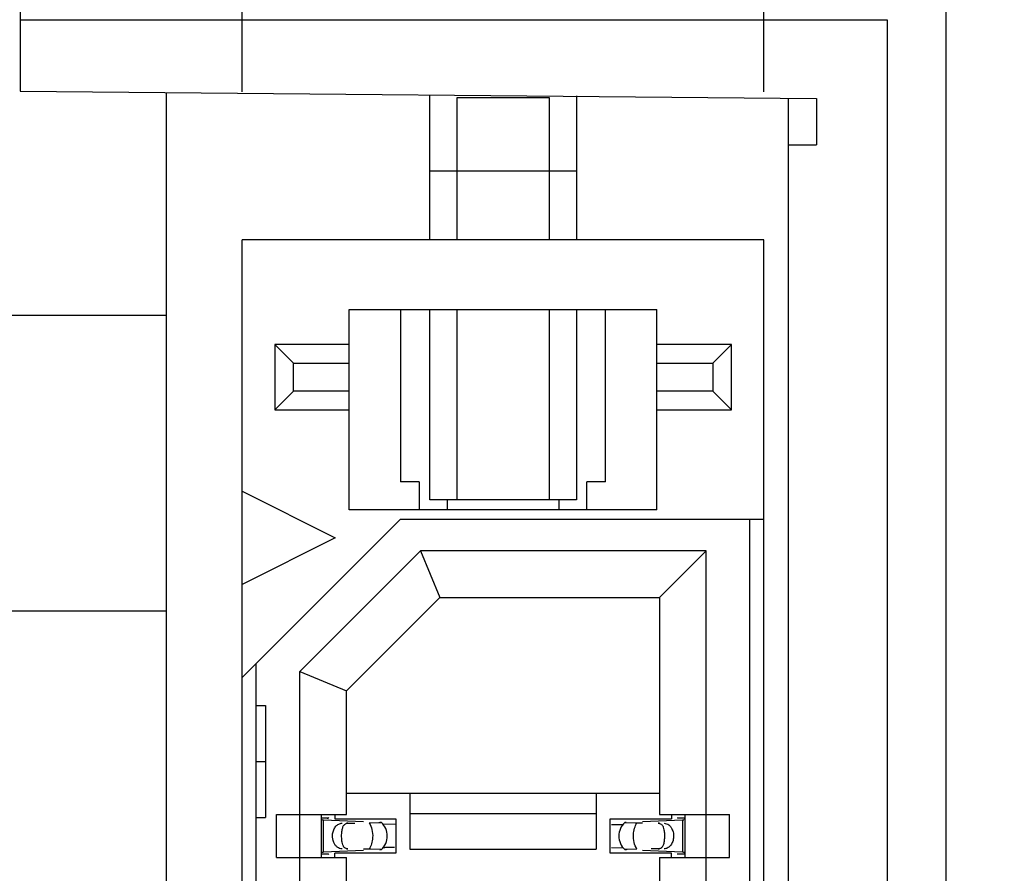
# Model space of a CAD drawing. Header units: inches. Extents: x 0 to 22, y 0 to 17.
# Tile 41 of 52: x 4.393 to 4.809, y 10.741 to 11.101. Entities that reach past the tile are written whole.
import ezdxf

# ---------------------------------------------------------------- set-up
doc = ezdxf.new("R2010")
doc.units = ezdxf.units.IN
doc.header["$LTSCALE"] = 1.21
doc.header["$MEASUREMENT"] = 0
doc.layers.get('0').update_dxf_attribs({"linetype": 'CONTINUOUS'})
doc.layers.add('DIMENSIONS', color=7, linetype='CONTINUOUS')
doc.styles.get("Standard").update_dxf_attribs({"font": 'txt', "width": 0.8})
doc.dimstyles.new('DIMSTYLE_1', dxfattribs={"dimtxt": 0.125, "dimasz": 0.18, "dimexe": 0.18, "dimexo": 0.0625, "dimgap": 0.09, "dimtad": 0, "dimtih": 1, "dimtoh": 1, "dimdec": 3, "dimzin": 4, "dimdsep": 46, "dimtxsty": 'STANDARD', "dimblk": '_FILLED', "dimblk1": '_FILLED', "dimblk2": '_FILLED', "dimcen": 0.09, "dimadec": 0, "dimazin": 0, "dimtp": 0.01, "dimtm": 0.01, "dimtfac": 1, "dimtdec": 3, "dimtofl": 0, "dimtmove": 0, "dimatfit": 3, "dimldrblk": '_FILLED', "dimfxl": 1, "dimtolj": 1, "dimtzin": 4, "dimarcsym": 0})

# ---------------------------------------------------------------- blocks, each defined once
blk = doc.blocks.new('*D4')
at = {"layer": 'DIMENSIONS', "color": 2, "linetype": 'CONTINUOUS'}
blk.add_line((4.453634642, 7.0576741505), (3.554734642, 7.0576741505), dxfattribs=at)
at = {"layer": 'DIMENSIONS', "color": 2, "linetype": 'CONTINUOUS', "insert": (3.492234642, 7.1201741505), "char_height": 0.125, "width": 1.525, "attachment_point": 3, "line_spacing_factor": 0.9}
blk.add_mtext('-4.822{\\Ftxt.shx;\\W1.000000;\\H0.125000; }[122.48]', dxfattribs=at)
blk = doc.blocks.new('_FILLED')
at = {"color": 0, "linetype": 'BYBLOCK'}
blk.add_solid([(0, 0), (-1, 0.1736111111), (-1, -0.1736111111)], dxfattribs=at)
blk = doc.blocks.new('*D5')
at = {"layer": 'DIMENSIONS', "color": 2, "linetype": 'CONTINUOUS'}
for p, q in [((4.0577810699, 6.9362306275), (3.9375, 6.75)), ((4.441734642, 6.9362306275), (4.0577810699, 6.9362306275)), ((3.9375, 6.75), (3.554734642, 6.75))]:
    blk.add_line(p, q, dxfattribs=at)
at = {"layer": 'DIMENSIONS', "color": 2, "linetype": 'CONTINUOUS', "insert": (3.492234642, 6.8125), "char_height": 0.125, "width": 1.525, "attachment_point": 3, "line_spacing_factor": 0.9}
blk.add_mtext('-4.943{\\Ftxt.shx;\\W1.000000;\\H0.125000; }[125.56]', dxfattribs=at)
blk = doc.blocks.new('*D17')
at = {"layer": 'DIMENSIONS', "color": 2, "linetype": 'CONTINUOUS'}
blk.add_line((4.4869732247, 11.0710245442), (4.4869732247, 12.4386176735), dxfattribs=at)
at = {"layer": 'DIMENSIONS', "color": 2, "linetype": 'CONTINUOUS', "insert": (4.4244732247, 12.5011176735), "char_height": 0.125, "width": 1.125, "attachment_point": 1, "rotation": 90, "line_spacing_factor": 0.9}
blk.add_mtext('.348{\\Ftxt.shx;\\W1.000000;\\H0.125000; }[8.83]', dxfattribs=at)
blk = doc.blocks.new('*D18')
at = {"layer": 'DIMENSIONS', "color": 2, "linetype": 'CONTINUOUS'}
blk.add_line((4.7074456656, 11.0710245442), (4.7074456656, 12.4386176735), dxfattribs=at)
at = {"layer": 'DIMENSIONS', "color": 2, "linetype": 'CONTINUOUS', "insert": (4.6449456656, 12.5011176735), "char_height": 0.125, "width": 1.225, "attachment_point": 1, "rotation": 90, "line_spacing_factor": 0.9}
blk.add_mtext('.568{\\Ftxt.shx;\\W1.000000;\\H0.125000; }[14.43]', dxfattribs=at)

msp = doc.modelspace()

# ---------------------------------------------------------------- linework, layer by layer
at = {"color": 7, "linetype": 'CONTINUOUS'}
for p, q in [((4.393234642, 11.7420863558), (4.393234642, 11.0712922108)), ((4.784234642, 11.68910859), (4.784234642, 6.988239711)), ((4.759634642, 11.1012922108), (4.393234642, 11.1012922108)), ((4.759634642, 7.8360560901), (4.759634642, 11.1012922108)), ((4.393234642, 11.0712922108), (4.729634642, 11.0681156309)), ((4.4550220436, 7.8665953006), (4.4550220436, 11.0707530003)), ((4.566242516, 11.0085245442), (4.566242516, 11.069782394)), ((4.5777895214, 11.0085245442), (4.5777895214, 11.0686741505)), ((4.5777895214, 11.0686741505), (4.6166955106, 11.0686741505)), ((4.6166955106, 11.0686741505), (4.6166955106, 11.0085245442)), ((4.628242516, 11.0692413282), (4.628242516, 11.0085245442)), ((4.717634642, 11.0681156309), (4.717634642, 7.8686741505)), ((4.729634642, 11.0681156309), (4.729634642, 11.0486741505)), ((4.717634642, 11.0486741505), (4.729634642, 11.0486741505)), ((4.4869732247, 8.1738788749), (4.4869732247, 11.0085245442)), ((4.7074456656, 11.0085245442), (4.4869732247, 11.0085245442)), ((4.7074456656, 8.1738788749), (4.7074456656, 11.0085245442)), ((4.5322488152, 10.8943513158), (4.5322488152, 10.9789969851)), ((4.5322488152, 10.9789969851), (4.6621700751, 10.9789969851)), ((4.5539023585, 10.9789969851), (4.5539023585, 10.9061623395)), ((4.566242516, 10.8986741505), (4.566242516, 10.9789969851)), ((4.5777895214, 10.8986741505), (4.5777895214, 10.9789969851)), ((4.6166955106, 10.9789969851), (4.6166955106, 10.8986741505)), ((4.628242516, 10.9789969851), (4.628242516, 10.8986741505)), ((4.6405165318, 10.9061623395), (4.6405165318, 10.9789969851)), ((4.6621700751, 10.8943513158), (4.6621700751, 10.9789969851)), ((4.3300220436, 10.9766741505), (4.4550220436, 10.9766741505)), ((4.5007527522, 10.9642332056), (4.5007527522, 10.9366741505)), ((4.508626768, 10.9563591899), (4.5007527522, 10.9642332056)), ((4.5322488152, 10.9642332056), (4.5007527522, 10.9642332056)), ((4.6936661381, 10.9642332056), (4.6621700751, 10.9642332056)), ((4.6857921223, 10.9563591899), (4.6936661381, 10.9642332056)), ((4.6936661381, 10.9366741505), (4.6936661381, 10.9642332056)), ((4.508626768, 10.9445481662), (4.508626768, 10.9563591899)), ((4.508626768, 10.9563591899), (4.5322488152, 10.9563591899)), ((4.6621700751, 10.9563591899), (4.6857921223, 10.9563591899)), ((4.6857921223, 10.9563591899), (4.6857921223, 10.9445481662)), ((4.508626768, 10.9445481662), (4.5007527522, 10.9366741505)), ((4.5322488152, 10.9445481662), (4.508626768, 10.9445481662)), ((4.6857921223, 10.9445481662), (4.6621700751, 10.9445481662)), ((4.6857921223, 10.9445481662), (4.6936661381, 10.9366741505)), ((4.5007527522, 10.9366741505), (4.5322488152, 10.9366741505)), ((4.6621700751, 10.9366741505), (4.6936661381, 10.9366741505)), ((4.5617763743, 10.9061623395), (4.5539023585, 10.9061623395)), ((4.5617763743, 10.9061623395), (4.5617763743, 10.8943513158)), ((4.632642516, 10.8943513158), (4.632642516, 10.9061623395)), ((4.6405165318, 10.9061623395), (4.632642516, 10.9061623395)), ((4.4869732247, 10.9022253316), (4.5263433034, 10.8825402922)), ((4.628242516, 10.8986741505), (4.566242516, 10.8986741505)), ((4.5735873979, 10.8986741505), (4.5735873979, 10.8943513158)), ((4.6208314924, 10.8986741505), (4.6208314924, 10.8943513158)), ((4.6621700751, 10.8943513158), (4.5322488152, 10.8943513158)), ((4.4869732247, 10.8234851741), (4.5539023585, 10.890414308)), ((4.5539023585, 10.890414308), (4.7074456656, 10.890414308)), ((4.7015401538, 8.2919891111), (4.7015401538, 10.890414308)), ((4.5263433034, 10.8825402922), (4.4869732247, 10.8628552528)), ((4.5622839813, 10.8770284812), (4.5113826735, 10.8261271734)), ((4.5622839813, 10.8770284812), (4.5704377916, 10.8573434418)), ((4.6830362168, 10.8770284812), (4.5622839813, 10.8770284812)), ((4.6633511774, 10.8573434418), (4.6830362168, 10.8770284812)), ((4.6830362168, 8.3053749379), (4.6830362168, 10.8770284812)), ((4.5310677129, 10.8179733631), (4.5704377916, 10.8573434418)), ((4.5704377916, 10.8573434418), (4.6633511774, 10.8573434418)), ((4.6633511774, 10.8573434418), (4.6633511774, 10.7656111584)), ((4.4928787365, 8.2919891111), (4.4928787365, 10.8293906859)), ((4.5113826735, 8.3562762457), (4.5113826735, 10.8261271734)), ((4.5113826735, 10.8261271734), (4.5310677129, 10.8179733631)), ((4.5310677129, 10.7656111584), (4.5310677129, 10.8179733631)), ((4.4928787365, 10.8116741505), (4.4968157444, 10.8116741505)), ((4.4968157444, 10.8116741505), (4.4968157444, 10.764430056)), ((4.4928787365, 10.7880521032), (4.4968157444, 10.7880521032)), ((4.5310677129, 10.7746662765), (4.6633511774, 10.7746662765)), ((4.5578393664, 10.7746662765), (4.5578393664, 10.7510442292)), ((4.6365795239, 10.7746662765), (4.6365795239, 10.7510442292)), ((4.4928787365, 10.764430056), (4.4968157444, 10.764430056)), ((4.5015401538, 10.7475009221), (4.5015401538, 10.7656111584)), ((4.5015401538, 10.7656111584), (4.5310677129, 10.7656111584)), ((4.5204377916, 10.7475009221), (4.5204377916, 10.7656111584)), ((4.523383, 10.7641177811), (4.5204377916, 10.7641177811)), ((4.5204377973, 10.7641091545), (4.5204387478, 10.764180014)), ((4.5204526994, 10.7638720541), (4.5204377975, 10.7641079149)), ((4.5214046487, 10.7632968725), (4.5209895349, 10.7633194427)), ((4.538287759, 10.7625142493), (4.521404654, 10.7632986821)), ((4.5231670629, 10.7638649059), (4.523383, 10.7641177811)), ((4.5261070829, 10.7656111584), (4.5261070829, 10.7638395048)), ((4.5261070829, 10.7638395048), (4.5519338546, 10.7638395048)), ((4.5447165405, 10.7622130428), (4.545776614, 10.7622812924)), ((4.5457883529, 10.762292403), (4.5451576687, 10.7623456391)), ((4.5519338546, 10.7638395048), (4.5519338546, 10.7492725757)), ((4.5578393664, 10.7660200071), (4.6365795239, 10.7660200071)), ((4.6424850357, 10.7492725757), (4.6424850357, 10.7638395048)), ((4.6424850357, 10.7638395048), (4.6683118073, 10.7638395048)), ((4.6492612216, 10.7623456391), (4.6486305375, 10.7622924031)), ((4.6486305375, 10.7622924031), (4.6530489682, 10.7621335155)), ((4.6730142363, 10.7632986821), (4.6561311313, 10.7625142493)), ((4.6633511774, 10.7656111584), (4.6928787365, 10.7656111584)), ((4.6683118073, 10.7656111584), (4.6683118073, 10.7638395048)), ((4.6739810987, 10.7641177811), (4.6710358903, 10.7641177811)), ((4.673593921, 10.7633307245), (4.6732360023, 10.7633081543)), ((4.6739810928, 10.7641079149), (4.6737360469, 10.7633999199)), ((4.6739801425, 10.764180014), (4.673981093, 10.7641091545)), ((4.6739810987, 10.7656111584), (4.6739810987, 10.7475009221)), ((4.6928787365, 10.7475009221), (4.6928787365, 10.7656111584)), ((4.540623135, 10.7621210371), (4.5447165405, 10.7622130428)), ((4.551923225, 10.7613695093), (4.5462588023, 10.7615099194)), ((4.6530489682, 10.7621335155), (4.6537957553, 10.7621210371)), ((4.5208249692, 10.749781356), (4.521182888, 10.7498039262)), ((4.521404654, 10.7498133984), (4.538287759, 10.7505978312)), ((4.5413699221, 10.750978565), (4.540623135, 10.7509910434)), ((4.5457883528, 10.7508196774), (4.5413699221, 10.750978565)), ((4.5451576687, 10.7507664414), (4.5457883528, 10.7508196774)), ((4.5578393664, 10.7510442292), (4.6365795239, 10.7510442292)), ((4.6430917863, 10.7517305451), (4.648160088, 10.7516021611)), ((4.6486305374, 10.7508196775), (4.6492612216, 10.7507664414)), ((4.6497023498, 10.7508990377), (4.6486422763, 10.7508307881)), ((4.6537957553, 10.7509910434), (4.6497023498, 10.7508990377)), ((4.6561311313, 10.7505978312), (4.6730142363, 10.7498133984)), ((4.6730142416, 10.749815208), (4.6734293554, 10.7497926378)), ((4.5015401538, 10.7475009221), (4.5310677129, 10.7475009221)), ((4.5204377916, 10.7489942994), (4.523383, 10.7489942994)), ((4.5204377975, 10.7490041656), (4.5206828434, 10.7497121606)), ((4.5204387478, 10.7489320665), (4.5204377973, 10.749002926)), ((4.5261070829, 10.7475009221), (4.5261070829, 10.7492725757)), ((4.5519338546, 10.7492725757), (4.5261070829, 10.7492725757)), ((4.5310677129, 10.7341150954), (4.5310677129, 10.7475009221)), ((4.6683118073, 10.7492725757), (4.6424850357, 10.7492725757)), ((4.6633511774, 10.7475009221), (4.6633511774, 10.7341150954)), ((4.6633511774, 10.7475009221), (4.6928787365, 10.7475009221)), ((4.6683118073, 10.7475009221), (4.6683118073, 10.7492725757)), ((4.6712518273, 10.7492471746), (4.6710358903, 10.7489942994)), ((4.6710358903, 10.7489942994), (4.6739810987, 10.7489942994)), ((4.6739661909, 10.7492400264), (4.6739810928, 10.7490041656)), ((4.673981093, 10.749002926), (4.6739801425, 10.7489320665))]:
    msp.add_line(p, q, dxfattribs=at)
at = {"color": 9, "linetype": 'CONTINUOUS'}
for p, q in [((4.566242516, 11.0376741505), (4.628242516, 11.0376741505)), ((4.3300220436, 10.8516741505), (4.4550220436, 10.8516741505)), ((4.521404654, 10.7498133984), (4.521404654, 10.7632986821)), ((4.6730142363, 10.7632986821), (4.6730142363, 10.7498133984)), ((4.5316474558, 10.7619694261), (4.5310677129, 10.7619694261)), ((4.6633511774, 10.7619694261), (4.6627714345, 10.7619694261)), ((4.5310677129, 10.7511426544), (4.5316474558, 10.7511426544)), ((4.6627714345, 10.7511426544), (4.6633511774, 10.7511426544))]:
    msp.add_line(p, q, dxfattribs=at)
at = {"color": 7, "linetype": 'CONTINUOUS'}
for centre, radius, start, end in [((4.5403944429, 10.7565560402), 0.0078740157, 313.2376953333, 46.7623047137), ((4.6540244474, 10.7565560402), 0.0078740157, 133.2376953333, 226.7623047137), ((4.6714581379, 10.7960762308), 0.032816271, 272.7179069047, 273.1055942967), ((4.6325670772, 11.2893049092), 0.5280282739, 271.1421004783, 271.4972558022), ((4.6402465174, 10.9992176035), 0.2378393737, 271.4738626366, 271.9067402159), ((4.5229607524, 10.7170358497), 0.032816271, 92.7179069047, 93.1055942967), ((4.5541723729, 10.513894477), 0.2378393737, 91.4738626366, 91.9067402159), ((4.561851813, 10.2238071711), 0.5280282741, 91.1421004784, 91.4972558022)]:
    msp.add_arc(centre, radius, start, end, dxfattribs=at)
for centre, major_axis, ratio, start_param, end_param in [((4.5222451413, 10.7751389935), (-0, 0.0118110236), 0.2679491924, -2.7738167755, -2.7145116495), ((4.6721737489, 10.7751389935), (0, 0.0118110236), 0.2679491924, -3.5686741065, -3.5093685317), ((4.2039877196, 10.7565560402), (0.4711895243, 0.0078735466), 0.0001824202, -0.8018391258, -0.7929241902), ((4.9904311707, 10.7565560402), (0.4711895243, -0.0078735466), 0.0001824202, -2.366612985, -2.3595019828), ((4.2039877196, 10.7565560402), (0.4711895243, -0.0078735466), 0.0001824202, 0.7749796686, 0.7820906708), ((4.9904311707, 10.7565560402), (0.4711895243, 0.0078735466), 0.0001824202, 2.3397535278, 2.3486684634), ((4.5222451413, 10.737973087), (-0, 0.0118110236), 0.2679491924, -0.4270814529, -0.3677758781), ((4.6721737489, 10.737973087), (0, 0.0118110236), 0.2679491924, 0.3677758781, 0.4270810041)]:
    msp.add_ellipse(centre, major_axis=major_axis, ratio=ratio, start_param=start_param, end_param=end_param, dxfattribs=at)
for points, knots in [([(4.520824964, 10.7633289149), (4.5207748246, 10.7633444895), (4.5206781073, 10.7633912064), (4.52051679, 10.7635635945), (4.5204696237, 10.7637466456), (4.5204526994, 10.7638720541)], [0, 0, 0, 0, 0.2267990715, 0.4533532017, 1, 1, 1, 1]), ([(4.5252122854, 10.7574882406), (4.5252918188, 10.7580892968), (4.5255965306, 10.7592379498), (4.526486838, 10.7606999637), (4.5277237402, 10.7617033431), (4.5287209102, 10.7619614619), (4.5291974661, 10.7619694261)], [0, 0, 0, 0, 0.28045492, 0.5418465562, 0.779528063, 1, 1, 1, 1]), ([(4.5290394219, 10.7575680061), (4.5290742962, 10.7581555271), (4.5291663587, 10.7589982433), (4.5294245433, 10.7600398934), (4.5296715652, 10.7606844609), (4.5299972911, 10.7612237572), (4.5304319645, 10.7616445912), (4.5309982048, 10.7619115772), (4.5314235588, 10.7619656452), (4.5316474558, 10.7619694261)], [0, 0, 0, 0, 0.3111597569, 0.4460927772, 0.566488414, 0.6748242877, 0.776716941, 0.8816123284, 1, 1, 1, 1]), ([(4.6627714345, 10.7619694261), (4.6631041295, 10.761963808), (4.663600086, 10.7618694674), (4.6641310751, 10.7615150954), (4.6644443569, 10.7611764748), (4.664697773, 10.7607668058), (4.664984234, 10.7601041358), (4.6651193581, 10.7595545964), (4.6651913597, 10.7591705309)], [0, 0, 0, 0, 0.246021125, 0.3565709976, 0.4674902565, 0.584442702, 0.7110848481, 1, 1, 1, 1]), ([(4.6651913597, 10.7591705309), (4.6652990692, 10.7585959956), (4.6654207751, 10.757385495), (4.6654166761, 10.7561709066), (4.6653794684, 10.7555440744)], [0, 0, 0, 0, 0.4821064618, 1, 1, 1, 1]), ([(4.6652214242, 10.7619694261), (4.6655778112, 10.7619634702), (4.6663107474, 10.7618213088), (4.6673053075, 10.7612483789), (4.6681449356, 10.7603670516), (4.668557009, 10.7596368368), (4.6687275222, 10.759242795)], [0, 0, 0, 0, 0.2285254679, 0.4679518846, 0.7247253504, 1, 1, 1, 1]), ([(4.6687275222, 10.759242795), (4.6688466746, 10.7589674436), (4.6692498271, 10.7578081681), (4.6693279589, 10.7565409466), (4.6692066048, 10.7556238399)], [0, 0, 0, 0, 0.2448939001, 1, 1, 1, 1]), ([(4.5256913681, 10.7538692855), (4.5255722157, 10.7541446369), (4.5251690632, 10.7553039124), (4.5250909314, 10.7565711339), (4.5252122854, 10.7574882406)], [0, 0, 0, 0, 0.2448939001, 1, 1, 1, 1]), ([(4.5292275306, 10.7539415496), (4.5291198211, 10.7545160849), (4.5289981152, 10.7557265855), (4.5290022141, 10.7569411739), (4.5290394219, 10.7575680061)], [0, 0, 0, 0, 0.4821064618, 1, 1, 1, 1]), ([(4.6653794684, 10.7555440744), (4.6653445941, 10.7549565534), (4.6652525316, 10.7541138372), (4.664994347, 10.7530721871), (4.6647473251, 10.7524276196), (4.6644215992, 10.7518883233), (4.6639869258, 10.7514674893), (4.6634206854, 10.7512005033), (4.6629953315, 10.7511464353), (4.6627714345, 10.7511426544)], [0, 0, 0, 0, 0.3111597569, 0.4460927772, 0.566488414, 0.6748242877, 0.776716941, 0.8816123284, 1, 1, 1, 1]), ([(4.6692066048, 10.7556238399), (4.6691270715, 10.7550227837), (4.6688223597, 10.7538741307), (4.6679320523, 10.7524121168), (4.66669515, 10.7514087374), (4.6656979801, 10.7511506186), (4.6652214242, 10.7511426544)], [0, 0, 0, 0, 0.28045492, 0.5418465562, 0.779528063, 1, 1, 1, 1]), ([(4.5291974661, 10.7511426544), (4.5288410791, 10.7511486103), (4.5281081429, 10.7512907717), (4.5271135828, 10.7518637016), (4.5262739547, 10.7527450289), (4.5258618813, 10.7534752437), (4.5256913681, 10.7538692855)], [0, 0, 0, 0, 0.2285254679, 0.4679518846, 0.7247253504, 1, 1, 1, 1]), ([(4.5316474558, 10.7511426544), (4.5313147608, 10.7511482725), (4.5308188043, 10.7512426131), (4.5302878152, 10.7515969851), (4.5299745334, 10.7519356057), (4.5297211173, 10.7523452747), (4.5294346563, 10.7530079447), (4.5292995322, 10.7535574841), (4.5292275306, 10.7539415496)], [0, 0, 0, 0, 0.246021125, 0.3565709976, 0.4674902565, 0.584442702, 0.7110848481, 1, 1, 1, 1]), ([(4.6735939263, 10.7497831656), (4.6736440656, 10.749767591), (4.673740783, 10.7497208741), (4.6739021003, 10.749548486), (4.6739492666, 10.7493654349), (4.6739661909, 10.7492400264)], [0, 0, 0, 0, 0.2267990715, 0.4533532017, 1, 1, 1, 1])]:
    msp.add_open_spline(points, degree=3, knots=knots, dxfattribs=at)
at = {"color": 9, "linetype": 'CONTINUOUS'}
for points, knots in [([(4.540623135, 10.7621210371), (4.5411842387, 10.761261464), (4.541987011, 10.7592212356), (4.5421698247, 10.7570553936), (4.542112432, 10.755938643)], [0, 0, 0, 0, 0.4786163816, 1, 1, 1, 1]), ([(4.6523064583, 10.7571734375), (4.6523529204, 10.7580774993), (4.6526358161, 10.7598079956), (4.6533412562, 10.7614247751), (4.6537957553, 10.7621210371)], [0, 0, 0, 0, 0.5212411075, 1, 1, 1, 1]), ([(4.542112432, 10.755938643), (4.5420659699, 10.7550345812), (4.5417830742, 10.7533040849), (4.5410776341, 10.7516873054), (4.540623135, 10.7509910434)], [0, 0, 0, 0, 0.5212411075, 1, 1, 1, 1]), ([(4.6537957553, 10.7509910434), (4.6532346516, 10.7518506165), (4.6524318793, 10.7538908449), (4.6522490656, 10.7560566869), (4.6523064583, 10.7571734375)], [0, 0, 0, 0, 0.4786163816, 1, 1, 1, 1])]:
    msp.add_open_spline(points, degree=3, knots=knots, dxfattribs=at)

# ---------------------------------------------------------------- dimensions: what is measured, and where the dimension line sits
at = {"layer": 'DIMENSIONS', "color": 2, "linetype": 'CONTINUOUS'}
for feature_location, picture, middle in [((4.7074456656, 11.0710245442), '*D18', (4.7074456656, 13.1136176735)), ((4.4869732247, 11.0710245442), '*D17', (4.4869732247, 13.0636176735))]:
    dim = msp.add_ordinate_dim(feature_location=feature_location, offset=(0, 1.3675931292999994), dtype=1, origin=(4.139234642, 11.0085245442), dimstyle='DIMSTYLE_1', dxfattribs=at)
    dim.commit()
    dim.dimension.update_dxf_attribs({"geometry": picture, "text_midpoint": middle})
for feature_location, offset, origin, picture, middle in [((4.453634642, 7.0576741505), (-0.8988999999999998, 0), (4.516134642, 11.8796741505), '*D4', (2.479734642, 7.0576741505)), ((4.441734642, 6.9362306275), (-0.887, -0.18623062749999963), (4.504234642, 11.8796741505), '*D5', (2.479734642, 6.75))]:
    dim = msp.add_ordinate_dim(feature_location=feature_location, offset=offset, dtype=0, origin=origin, text='-<>', dimstyle='DIMSTYLE_1', dxfattribs=at)
    dim.commit()
    dim.dimension.update_dxf_attribs({"geometry": picture, "text_midpoint": middle})

doc.saveas('drawing.dxf')
